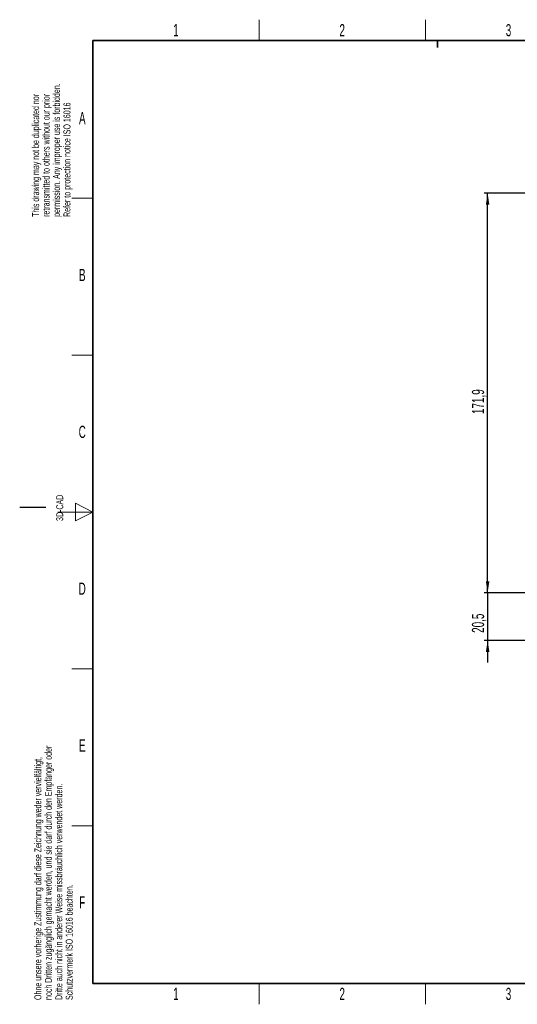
# Paper-space layout 'Blatt5' of a CAD drawing. Header units: millimetres. Extents: x 5 to 418, y 2 to 292.
# Tile 1 of 31: x 5 to 148, y 6 to 288. Entities that reach past the tile are written whole.
import ezdxf

# ---------------------------------------------------------------- set-up
doc = ezdxf.new("R2010")
doc.units = ezdxf.units.MM
doc.layers.add('SLD-0', color=7, linetype='Continuous')
doc.styles.add('SLDTEXTSTYLE0', font='TXT', dxfattribs={"width": 0.605})
doc.dimstyles.new('SLDDIMSTYLE6', dxfattribs={"dimtxt": 3.5, "dimasz": 3.302, "dimexe": 0, "dimexo": 0.0625, "dimgap": 0.875, "dimtad": 1, "dimlfac": 1.5, "dimrnd": 1e-09, "dimzin": 12, "dimdsep": 46, "dimtxsty": 'SLDTEXTSTYLE0', "dimsah": 1, "dimcen": 0.09, "dimadec": 0, "dimazin": 3, "dimtfac": 1, "dimtofl": 0, "dimtmove": 0, "dimatfit": 3, "dimfxl": 1, "dimfrac": 2, "dimtolj": 1, "dimtzin": 12, "dimarcsym": 0})
doc.dimstyles.new('SLDDIMSTYLE7', dxfattribs={"dimtxt": 3.5, "dimasz": 3.302, "dimexe": 0, "dimexo": 0.0625, "dimgap": 0.875, "dimtad": 1, "dimlfac": 1.5, "dimrnd": 1e-09, "dimzin": 12, "dimdsep": 46, "dimtxsty": 'SLDTEXTSTYLE0', "dimsah": 1, "dimcen": 0.09, "dimadec": 0, "dimazin": 3, "dimtfac": 1, "dimtmove": 0, "dimatfit": 0, "dimfxl": 1, "dimfrac": 2, "dimtolj": 1, "dimtzin": 12, "dimarcsym": 0})

# ---------------------------------------------------------------- blocks, each defined once
blk = doc.blocks.new('_D_28')
at = {"layer": 'SLD-0'}
for p, q in [((202.68, 238.69), (138.36, 238.69)), ((139.36, 124.09), (139.36, 238.69)), ((149.36, 124.09), (138.36, 124.09))]:
    blk.add_line(p, q, dxfattribs=at)
for points in [[(139.36, 238.69), (138.85, 235.39), (139.86, 235.39)], [(139.36, 124.09), (139.86, 127.39), (138.85, 127.39)]]:
    blk.add_solid(points, dxfattribs=at)
at = {"layer": 'SLD-0', "insert": (134.84, 175.37), "char_height": 3.5, "attachment_point": 1, "rotation": 90, "style": 'SLDTEXTSTYLE0'}
blk.add_mtext('171,9', dxfattribs=at)
blk = doc.blocks.new('_D_30')
at = {"layer": 'SLD-0'}
for p, q in [((139.36, 124.09), (139.36, 130.44)), ((156.52, 124.09), (138.36, 124.09)), ((139.36, 124.09), (139.36, 110.42)), ((200.69, 110.42), (138.36, 110.42)), ((139.36, 110.42), (139.36, 104.07))]:
    blk.add_line(p, q, dxfattribs=at)
for points in [[(139.36, 124.09), (139.86, 127.39), (138.85, 127.39)], [(139.36, 110.42), (138.85, 107.12), (139.86, 107.12)]]:
    blk.add_solid(points, dxfattribs=at)
at = {"layer": 'SLD-0', "insert": (134.84, 112.58), "char_height": 3.5, "attachment_point": 1, "rotation": 90, "style": 'SLDTEXTSTYLE0'}
blk.add_mtext('20,5', dxfattribs=at)

psp = doc.layouts.new('Blatt5')

# ---------------------------------------------------------------- linework, layer by layer
at = {"layer": 'SLD-0', "lineweight": 18}
for p, q in [((73.75, 282.5), (73.75, 288.5)), ((121.5, 282.5), (121.5, 288.5)), ((20, 237.25), (26, 237.25)), ((20, 192.25), (26, 192.25)), ((26, 147.25), (21, 149.75)), ((21, 149.75), (21, 144.75)), ((16, 147.25), (26, 147.25)), ((21, 144.75), (26, 147.25)), ((20, 102.25), (26, 102.25)), ((20, 57.25), (26, 57.25)), ((73.75, 6), (73.75, 12)), ((121.5, 6), (121.5, 12))]:
    psp.add_line(p, q, dxfattribs=at)
at = {"layer": 'SLD-0', "lineweight": 35}
for p, q in [((408, 282.5), (26, 282.5)), ((26, 282.5), (26, 12)), ((26, 12), (408, 12))]:
    psp.add_line(p, q, dxfattribs=at)
at = {"layer": 'SLD-0'}
for p, q in [((125, 280.5), (125, 282.5)), ((125, 282.5), (125, 280.5)), ((12.5, 148.5), (5, 148.5))]:
    psp.add_line(p, q, dxfattribs=at)

# ---------------------------------------------------------------- texts
at = {"layer": 'SLD-0', "char_height": 2, "attachment_point": 1, "rotation": 90, "style": 'SLDTEXTSTYLE0'}
for s, insert in [('permission. Any improper use is forbidden.', (14.5783, 231.9088)), ('retransmitted to others without our prior', (11.5783, 231.9088)), ('This drawing may not be duplicated nor', (8.5783, 231.9088)), ('Refer to protection notice ISO 16016', (17.5783, 231.9088)), ('3D-CAD', (15.4939, 144.6806)), ('noch Dritten zugänglich gemacht werden, und sie darf durch den Empfänger oder', (12.2299, 7.2381)), ('Ohne unsere vorherige Zustimmung darf diese Zeichnung weder vervielfältigt,', (9.2299, 7.2381)), ('Dritte auch nicht in anderer Weise missbräuchlich verwendet werden.', (15.2299, 7.2381)), ('Schutzvermerk ISO 16016 beachten.', (18.2299, 7.2381))]:
    psp.add_mtext(s, dxfattribs=dict(at, insert=insert))
at = {"layer": 'SLD-0', "char_height": 3.5, "attachment_point": 2, "style": 'SLDTEXTSTYLE0'}
for s, insert in [('1', (49.8527, 287.243)), ('2', (97.6027, 287.243)), ('3', (145.3527, 287.243)), ('A', (22.9816, 262.0011)), ('B', (22.9816, 217.0011)), ('C', (22.9597, 172.0011)), ('D', (22.9597, 127.0011)), ('E', (22.9816, 82.0011)), ('F', (22.9536, 37.0011)), ('1', (49.8527, 10.743)), ('2', (97.6027, 10.743)), ('3', (145.3527, 10.743))]:
    psp.add_mtext(s, dxfattribs=dict(at, insert=insert))

# ---------------------------------------------------------------- dimensions: what is measured, and where the dimension line sits
at = {"layer": 'SLD-0'}
for base, p1, p2, dimstyle, picture, middle in [((139.3561, 238.6874), (149.3561, 124.0874), (202.6779, 238.6874), 'SLDDIMSTYLE6', '_D_28', (139.3561, 181.3874)), ((139.3561, 110.4207), (156.5228, 124.0874), (200.6894, 110.4207), 'SLDDIMSTYLE7', '_D_30', (139.3561, 117.2541))]:
    dim = psp.add_linear_dim(base=base, p1=p1, p2=p2, angle=90, dimstyle=dimstyle, dxfattribs=at)
    dim.commit()
    dim.dimension.update_dxf_attribs({"geometry": picture, "text_midpoint": middle, "dimtype": 160})

doc.saveas('drawing.dxf')
